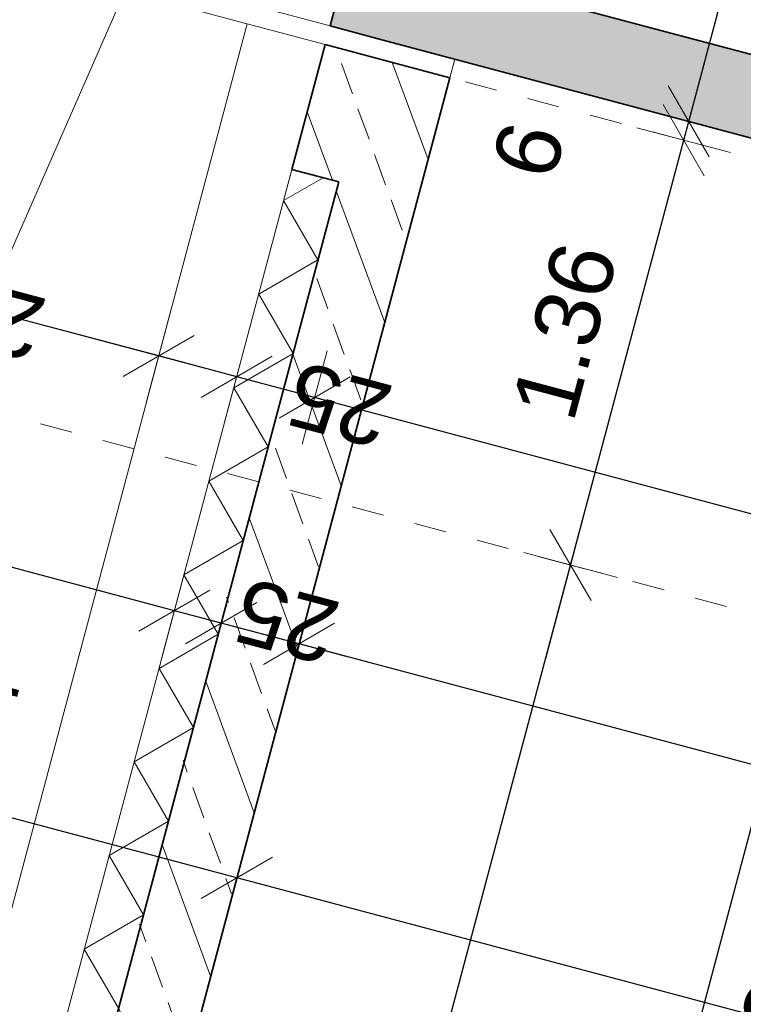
# Model space of a CAD drawing. Header units: metres. Extents: x 4462557 to 4462755, y 5328146 to 5328388.
# Tile 64 of 149: x 4462630.16 to 4462632.41, y 5328238.46 to 5328241.51. Entities that reach past the tile are written whole.
import ezdxf

# ---------------------------------------------------------------- set-up
doc = ezdxf.new("R2010")
doc.units = ezdxf.units.M
doc.header["$PDMODE"] = 65
doc.linetypes.add('AUSGEZOGEN', pattern=[0])
doc.linetypes.add('VERDECKT2_S2', pattern=[0.15000000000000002, 0.1, -0.05])
for name, color, linetype, lineweight in [('Maßlinie_Allgemein', 7, 'AUSGEZOGEN', 13), ('Schraffur', 7, 'AUSGEZOGEN', 158), ('Standard', 7, 'AUSGEZOGEN', 13)]:
    doc.layers.add(name, color=color, linetype=linetype, lineweight=lineweight)
doc.styles.add('ARIAL', font='ARIAL.TTF')
doc.dimstyles.new('_DIMSTYLE_10', dxfattribs={"dimtxt": 0.2, "dimasz": 0.3, "dimexe": 0, "dimexo": 1e-06, "dimgap": 0.1, "dimtad": 2, "dimdec": 3, "dimrnd": 0.005, "dimzin": 4, "dimdsep": 46, "dimtxsty": 'ARIAL', "dimblk1": 'ALL_ML_STRICH', "dimblk2": 'ALL_ML_STRICH', "dimsah": 1, "dimcen": 0, "dimse1": 1, "dimse2": 1, "dimclrd": 7, "dimclre": 7, "dimclrt": 7, "dimadec": 0, "dimazin": 0, "dimtfac": 1, "dimtdec": 0, "dimtix": 1, "dimtmove": 2, "dimatfit": 3, "dimfxl": 0, "dimtzin": 0, "dimlwd": 0, "dimlwe": 13, "dimarcsym": 0})
doc.dimstyles.new('_DIMSTYLE_11', dxfattribs={"dimtxt": 0.2, "dimasz": 0.3, "dimexe": 0, "dimexo": 1e-06, "dimgap": 0.1, "dimtad": 2, "dimdec": 1, "dimlfac": 100, "dimrnd": 0.5, "dimzin": 4, "dimdsep": 46, "dimtxsty": 'ARIAL', "dimblk1": 'ALL_ML_STRICH', "dimblk2": 'ALL_ML_STRICH', "dimsah": 1, "dimcen": 0, "dimse1": 1, "dimse2": 1, "dimclrd": 7, "dimclre": 7, "dimclrt": 7, "dimadec": 0, "dimazin": 0, "dimtfac": 1, "dimtdec": 0, "dimtix": 1, "dimtmove": 2, "dimatfit": 3, "dimfxl": 0, "dimtvp": 1.2, "dimtzin": 0, "dimlwd": 0, "dimlwe": 13, "dimarcsym": 0})
doc.dimstyles.new('_DIMSTYLE_13', dxfattribs={"dimtxt": 0.2, "dimasz": 0.3, "dimexe": 0, "dimexo": 0, "dimgap": 0.1, "dimtad": 2, "dimdec": 1, "dimlfac": 100, "dimrnd": 0.5, "dimzin": 4, "dimdsep": 46, "dimtxsty": 'ARIAL', "dimblk1": 'ALL_ML_STRICH', "dimblk2": 'ALL_ML_STRICH', "dimsah": 1, "dimcen": 0, "dimclrd": 7, "dimclre": 7, "dimclrt": 7, "dimadec": 0, "dimazin": 0, "dimtfac": 1, "dimtdec": 0, "dimtix": 1, "dimtmove": 2, "dimatfit": 3, "dimfxl": 0, "dimtvp": 1.2, "dimtzin": 0, "dimlwd": 0, "dimlwe": 13, "dimarcsym": 0})
doc.dimstyles.new('_DIMSTYLE_18', dxfattribs={"dimtxt": 0.2, "dimasz": 0.3, "dimexe": 0, "dimexo": 0, "dimgap": 0.1, "dimtad": 2, "dimrnd": 0.01, "dimzin": 4, "dimdsep": 46, "dimtxsty": 'ARIAL', "dimblk1": 'ALL_ML_STRICH', "dimblk2": 'ALL_ML_STRICH', "dimsah": 1, "dimcen": 0, "dimclrd": 7, "dimclre": 7, "dimclrt": 7, "dimadec": 0, "dimazin": 0, "dimtfac": 1, "dimtdec": 0, "dimtix": 1, "dimtmove": 2, "dimatfit": 3, "dimfxl": 0, "dimtzin": 0, "dimlwd": 0, "dimlwe": 13, "dimarcsym": 0})
doc.dimstyles.new('_DIMSTYLE_19', dxfattribs={"dimtxt": 0.2, "dimasz": 0.3, "dimexe": 0, "dimexo": 0, "dimgap": 0.1, "dimtad": 2, "dimdec": 1, "dimlfac": 100, "dimrnd": 1, "dimzin": 4, "dimdsep": 46, "dimtxsty": 'ARIAL', "dimblk1": 'ALL_ML_STRICH', "dimblk2": 'ALL_ML_STRICH', "dimsah": 1, "dimcen": 0, "dimclrd": 7, "dimclre": 7, "dimclrt": 7, "dimadec": 0, "dimazin": 0, "dimtfac": 1, "dimtdec": 0, "dimtix": 1, "dimtmove": 2, "dimatfit": 3, "dimfxl": 0, "dimtvp": 1.2, "dimtzin": 0, "dimlwd": 0, "dimlwe": 13, "dimarcsym": 0})
doc.dimstyles.new('_DIMSTYLE_3', dxfattribs={"dimtxt": 0.2, "dimasz": 0.3, "dimexe": 0, "dimexo": 0, "dimgap": 0.1, "dimtad": 2, "dimrnd": 0.005, "dimzin": 4, "dimdsep": 46, "dimtxsty": 'ARIAL', "dimblk1": 'ALL_ML_STRICH', "dimblk2": 'ALL_ML_STRICH', "dimsah": 1, "dimcen": 0, "dimclrd": 7, "dimclre": 7, "dimclrt": 7, "dimadec": 0, "dimazin": 0, "dimtfac": 1, "dimtdec": 0, "dimtix": 1, "dimtmove": 2, "dimatfit": 3, "dimfxl": 0, "dimtzin": 0, "dimlwd": 0, "dimlwe": 13, "dimarcsym": 0})
pattern_1 = [(110, (0, 0), (-0.2819077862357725, -0.1026060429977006), []), (110, (-0.1409538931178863, -0.05130302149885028), (-0.2819077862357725, -0.1026060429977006), [0.1, -0.05])]

# ---------------------------------------------------------------- blocks, each defined once
blk = doc.blocks.new('ALL_ML_STRICH')
at = {"color": 0, "linetype": 'ByBlock', "lineweight": -2}
for p, q in [((0, -0.5), (0, 0.5)), ((-0.3, -0.3), (0.3, 0.3)), ((-1, 0), (0.5, 0))]:
    blk.add_line(p, q, dxfattribs=at)
blk = doc.blocks.new('*D162')
at = {"layer": 'DEFPOINTS', "color": 7, "linetype": 'AUSGEZOGEN', "lineweight": 13}
for p in [(4462636.20013262, 5328240.138009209), (4462627.545974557, 5328226.489596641), (4462634.406804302, 5328224.66229951)]:
    blk.add_point(p, dxfattribs=at)
at = {"layer": 'Maßlinie_Allgemein', "color": 7, "linetype": 'AUSGEZOGEN', "lineweight": -2}
blk.add_line((4462634.406804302, 5328224.66229951), (4462638.374339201, 5328239.558936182), dxfattribs=at)
at = {"layer": 'Maßlinie_Allgemein', "color": 7, "linetype": 'AUSGEZOGEN', "lineweight": 13, "yscale": 0.3, "zscale": 0.3}
for p, xscale, rotation in [((4462638.374339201, 5328239.558936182), 0.3, 75.08618508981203), ((4462634.406804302, 5328224.66229951), 0.2999999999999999, 255.0861850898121)]:
    blk.add_blockref('ALL_ML_STRICH', p, dxfattribs=dict(at, xscale=xscale, rotation=rotation))
at = {"layer": 'Maßlinie_Allgemein', "color": 7, "linetype": 'AUSGEZOGEN', "lineweight": 13, "insert": (4462636.201000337, 5328232.189202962), "char_height": 0.2, "width": 1.2, "attachment_point": 5, "rotation": 75.08618508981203, "style": 'ARIAL'}
blk.add_mtext('\\A1;{\\A1;{15.41\\H0.132000;\\S5^ ;}}', dxfattribs=at)
blk = doc.blocks.new('*D165')
at = {"layer": 'DEFPOINTS', "color": 7, "linetype": 'AUSGEZOGEN', "lineweight": 13}
for p in [(4462658.011883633, 5328322.033125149), (4462627.545974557, 5328226.489596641), (4462635.131539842, 5328224.469275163)]:
    blk.add_point(p, dxfattribs=at)
at = {"layer": 'Maßlinie_Allgemein', "color": 7, "linetype": 'AUSGEZOGEN', "lineweight": -2}
blk.add_line((4462635.131539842, 5328224.469275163), (4462660.910825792, 5328321.261027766), dxfattribs=at)
at = {"layer": 'Maßlinie_Allgemein', "color": 7, "linetype": 'AUSGEZOGEN', "lineweight": 13, "yscale": 0.3, "zscale": 0.3}
for p, xscale, rotation in [((4462660.910825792, 5328321.261027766), 0.3, 75.08618508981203), ((4462635.131539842, 5328224.469275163), 0.2999999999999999, 255.0861850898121)]:
    blk.add_blockref('ALL_ML_STRICH', p, dxfattribs=dict(at, xscale=xscale, rotation=rotation))
at = {"layer": 'Maßlinie_Allgemein', "color": 7, "linetype": 'AUSGEZOGEN', "lineweight": 13, "insert": (4462647.829631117, 5328272.936301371), "char_height": 0.2, "width": 1.4, "attachment_point": 5, "rotation": 75.08618508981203, "style": 'ARIAL'}
blk.add_mtext('\\A1;{\\A1;{100.16\\H0.132000;\\S5^ ;}}', dxfattribs=at)
blk = doc.blocks.new('*D166')
at = {"layer": 'DEFPOINTS', "color": 7, "linetype": 'AUSGEZOGEN', "lineweight": 13}
for p in [(4462658.011883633, 5328322.033125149), (4462626.645194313, 5328223.107497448), (4462634.955495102, 5328220.894151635)]:
    blk.add_point(p, dxfattribs=at)
at = {"layer": 'Maßlinie_Allgemein', "color": 7, "linetype": 'AUSGEZOGEN', "lineweight": -2}
blk.add_line((4462634.955495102, 5328220.894151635), (4462661.635561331, 5328321.068003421), dxfattribs=at)
at = {"layer": 'Maßlinie_Allgemein', "color": 7, "linetype": 'AUSGEZOGEN', "lineweight": 13, "xscale": 0.3, "yscale": 0.3, "zscale": 0.3}
for p, rotation in [((4462661.635561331, 5328321.068003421), 75.08618508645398), ((4462634.955495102, 5328220.894151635), 255.086185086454)]:
    blk.add_blockref('ALL_ML_STRICH', p, dxfattribs=dict(at, rotation=rotation))
at = {"layer": 'Maßlinie_Allgemein', "color": 7, "linetype": 'AUSGEZOGEN', "lineweight": 13, "insert": (4462648.103844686, 5328271.052262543), "char_height": 0.2, "width": 1.4, "attachment_point": 5, "rotation": 75.08618508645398, "style": 'ARIAL'}
blk.add_mtext('\\A1;{\\A1;{103.66\\H0.132000;\\S5^ ;}}', dxfattribs=at)
blk = doc.blocks.new('*D189')
at = {"layer": 'DEFPOINTS', "color": 7, "linetype": 'AUSGEZOGEN', "lineweight": 13}
for p in [(4462631.498067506, 5328241.32825447), (4462627.545974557, 5328226.489596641), (4462632.957333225, 5328225.048348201)]:
    blk.add_point(p, dxfattribs=at)
at = {"layer": 'Maßlinie_Allgemein', "color": 7, "linetype": 'AUSGEZOGEN', "lineweight": -2}
blk.add_line((4462632.957333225, 5328225.048348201), (4462636.909426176, 5328239.887006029), dxfattribs=at)
at = {"layer": 'Maßlinie_Allgemein', "color": 7, "linetype": 'AUSGEZOGEN', "lineweight": 13, "xscale": 0.3, "yscale": 0.3, "zscale": 0.3}
for p, rotation in [((4462636.909426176, 5328239.887006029), 75.08618509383), ((4462632.957333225, 5328225.048348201), 255.08618509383)]:
    blk.add_blockref('ALL_ML_STRICH', p, dxfattribs=dict(at, rotation=rotation))
at = {"layer": 'Maßlinie_Allgemein', "color": 7, "linetype": 'AUSGEZOGEN', "lineweight": 13, "insert": (4462634.743676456, 5328232.546297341), "char_height": 0.2, "width": 1.2, "attachment_point": 5, "rotation": 75.08618509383, "style": 'ARIAL'}
blk.add_mtext('\\A1;{\\A1;{15.35\\H0.132000;\\S5^ ;}}', dxfattribs=at)
blk = doc.blocks.new('*D190')
at = {"layer": 'DEFPOINTS', "color": 7, "linetype": 'AUSGEZOGEN', "lineweight": 13}
for p in [(4462631.498067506, 5328241.32825447), (4462636.20013262, 5328240.138009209), (4462636.909426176, 5328239.887006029)]:
    blk.add_point(p, dxfattribs=at)
at = {"layer": 'Maßlinie_Allgemein', "color": 7, "linetype": 'AUSGEZOGEN', "lineweight": -2}
blk.add_line((4462636.909426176, 5328239.887006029), (4462636.924868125, 5328239.944984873), dxfattribs=at)
at = {"layer": 'Maßlinie_Allgemein', "color": 7, "linetype": 'AUSGEZOGEN', "lineweight": 13, "xscale": 0.3, "yscale": 0.3, "zscale": 0.3}
for p, rotation in [((4462636.909426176, 5328239.887006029), 255.08618509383), ((4462636.924868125, 5328239.944984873), 75.08618509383)]:
    blk.add_blockref('ALL_ML_STRICH', p, dxfattribs=dict(at, rotation=rotation))
at = {"layer": 'Maßlinie_Allgemein', "color": 7, "linetype": 'AUSGEZOGEN', "lineweight": 13, "insert": (4462636.575311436, 5328240.005712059), "char_height": 0.2, "width": 0.6, "attachment_point": 5, "rotation": 75.08618509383, "style": 'ARIAL'}
blk.add_mtext('\\A1;{\\A1;{6\\H0.132000;\\S^ ;}}', dxfattribs=at)
blk = doc.blocks.new('*D220')
at = {"layer": 'DEFPOINTS', "color": 7, "linetype": 'AUSGEZOGEN', "lineweight": 13}
for p in [(4462631.498067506, 5328241.32825447), (4462627.545974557, 5328226.489596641), (4462633.682068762, 5328224.855323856)]:
    blk.add_point(p, dxfattribs=at)
at = {"layer": 'Maßlinie_Allgemein', "color": 7, "linetype": 'AUSGEZOGEN', "lineweight": -2}
blk.add_line((4462633.682068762, 5328224.855323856), (4462637.634161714, 5328239.693981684), dxfattribs=at)
at = {"layer": 'Maßlinie_Allgemein', "color": 7, "linetype": 'AUSGEZOGEN', "lineweight": 13, "yscale": 0.3, "zscale": 0.3}
for p, xscale, rotation in [((4462637.634161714, 5328239.693981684), 0.3, 75.08618508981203), ((4462633.682068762, 5328224.855323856), 0.2999999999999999, 255.0861850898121)]:
    blk.add_blockref('ALL_ML_STRICH', p, dxfattribs=dict(at, xscale=xscale, rotation=rotation))
at = {"layer": 'Maßlinie_Allgemein', "color": 7, "linetype": 'AUSGEZOGEN', "lineweight": 13, "insert": (4462635.468411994, 5328232.353272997), "char_height": 0.2, "width": 1.2, "attachment_point": 5, "rotation": 75.08618508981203, "style": 'ARIAL'}
blk.add_mtext('\\A1;{\\A1;{15.35\\H0.132000;\\S5^ ;}}', dxfattribs=at)
blk = doc.blocks.new('*D221')
at = {"layer": 'DEFPOINTS', "color": 7, "linetype": 'AUSGEZOGEN', "lineweight": 13}
for p in [(4462631.498067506, 5328241.32825447), (4462636.20013262, 5328240.138009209), (4462637.634161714, 5328239.693981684)]:
    blk.add_point(p, dxfattribs=at)
at = {"layer": 'Maßlinie_Allgemein', "color": 7, "linetype": 'AUSGEZOGEN', "lineweight": -2}
blk.add_line((4462637.634161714, 5328239.693981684), (4462637.649603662, 5328239.751960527), dxfattribs=at)
at = {"layer": 'Maßlinie_Allgemein', "color": 7, "linetype": 'AUSGEZOGEN', "lineweight": 13, "yscale": 0.3, "zscale": 0.3}
for p, xscale, rotation in [((4462637.634161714, 5328239.693981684), 0.2999999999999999, 255.0861850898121), ((4462637.649603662, 5328239.751960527), 0.3, 75.08618508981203)]:
    blk.add_blockref('ALL_ML_STRICH', p, dxfattribs=dict(at, xscale=xscale, rotation=rotation))
at = {"layer": 'Maßlinie_Allgemein', "color": 7, "linetype": 'AUSGEZOGEN', "lineweight": 13, "insert": (4462637.300046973, 5328239.812687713), "char_height": 0.2, "width": 0.6, "attachment_point": 5, "rotation": 75.08618508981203, "style": 'ARIAL'}
blk.add_mtext('\\A1;{\\A1;{6\\H0.132000;\\S^ ;}}', dxfattribs=at)
blk = doc.blocks.new('*D300')
at = {"layer": 'DEFPOINTS', "color": 7, "linetype": 'AUSGEZOGEN', "lineweight": 13}
for p in [(4462630.51934794, 5328240.179110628), (4462627.290629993, 5328228.056459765), (4462629.368205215, 5328227.503123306)]:
    blk.add_point(p, dxfattribs=at)
at = {"layer": 'Maßlinie_Allgemein', "color": 7, "linetype": 'AUSGEZOGEN', "lineweight": -2}
for p, q in [((4462629.368205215, 5328227.503123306), (4462632.5969233, 5328239.625774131)), ((4462632.5969233, 5328239.625774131), (4462632.5969233, 5328239.625774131)), ((4462629.368205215, 5328227.503123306), (4462629.368205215, 5328227.503123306))]:
    blk.add_line(p, q, dxfattribs=at)
at = {"layer": 'Maßlinie_Allgemein', "color": 7, "linetype": 'AUSGEZOGEN', "lineweight": 13, "yscale": 0.3, "zscale": 0.3}
for p, xscale, rotation in [((4462632.5969233, 5328239.625774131), 0.2999999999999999, 75.08618509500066), ((4462629.368205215, 5328227.503123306), 0.3, 255.0861850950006)]:
    blk.add_blockref('ALL_ML_STRICH', p, dxfattribs=dict(at, xscale=xscale, rotation=rotation))
at = {"layer": 'Maßlinie_Allgemein', "color": 7, "linetype": 'AUSGEZOGEN', "lineweight": 13, "insert": (4462630.787550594, 5328233.62260018), "char_height": 0.2, "width": 1, "attachment_point": 5, "rotation": 75.08618509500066, "style": 'ARIAL'}
blk.add_mtext('\\A1;{\\A1;{12.55\\H0.132000;\\S^ ;}}', dxfattribs=at)
at = {"layer": 'Maßlinie_Allgemein', "color": 7, "linetype": 'AUSGEZOGEN', "lineweight": 13, "insert": (4462630.834539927, 5328232.163186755), "char_height": 0.2, "width": 0.01, "attachment_point": 1, "rotation": 75.08618509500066, "line_spacing_factor": 0.6024096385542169, "style": 'ARIAL'}
blk.add_mtext('Ausrundungen Rampe', dxfattribs=at)
blk = doc.blocks.new('*D301')
at = {"layer": 'DEFPOINTS', "color": 7, "linetype": 'AUSGEZOGEN', "lineweight": 13}
for p in [(4462631.024189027, 5328242.074603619), (4462630.51934794, 5328240.179110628), (4462632.5969233, 5328239.625774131)]:
    blk.add_point(p, dxfattribs=at)
at = {"layer": 'Maßlinie_Allgemein', "color": 7, "linetype": 'AUSGEZOGEN', "lineweight": -2}
for p, q in [((4462632.5969233, 5328239.625774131), (4462633.101764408, 5328241.521267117)), ((4462633.101764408, 5328241.521267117), (4462633.101764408, 5328241.521267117)), ((4462632.5969233, 5328239.625774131), (4462632.5969233, 5328239.625774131))]:
    blk.add_line(p, q, dxfattribs=at)
at = {"layer": 'Maßlinie_Allgemein', "color": 7, "linetype": 'AUSGEZOGEN', "lineweight": 13, "yscale": 0.3, "zscale": 0.3}
for p, xscale, rotation in [((4462633.101764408, 5328241.521267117), 0.2999999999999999, 75.08618509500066), ((4462632.5969233, 5328239.625774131), 0.3, 255.0861850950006)]:
    blk.add_blockref('ALL_ML_STRICH', p, dxfattribs=dict(at, xscale=xscale, rotation=rotation))
at = {"layer": 'Maßlinie_Allgemein', "color": 7, "linetype": 'AUSGEZOGEN', "lineweight": 13, "insert": (4462632.656521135, 5328240.639898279), "char_height": 0.2, "width": 0.8, "attachment_point": 5, "rotation": 75.08618509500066, "style": 'ARIAL'}
blk.add_mtext('\\A1;{\\A1;{1.96\\H0.132000;\\S^ ;}}', dxfattribs=at)
blk = doc.blocks.new('*D302')
at = {"layer": 'DEFPOINTS', "color": 7, "linetype": 'AUSGEZOGEN', "lineweight": 13}
for p in [(4462631.770398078, 5328243.90496473), (4462631.024189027, 5328242.074603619), (4462633.101764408, 5328241.521267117)]:
    blk.add_point(p, dxfattribs=at)
at = {"layer": 'Maßlinie_Allgemein', "color": 7, "linetype": 'AUSGEZOGEN', "lineweight": -2}
for p, q in [((4462632.881659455, 5328243.608994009), (4462633.606394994, 5328243.415969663)), ((4462633.101764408, 5328241.521267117), (4462633.606394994, 5328243.415969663)), ((4462633.101764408, 5328241.521267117), (4462633.101764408, 5328241.521267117))]:
    blk.add_line(p, q, dxfattribs=at)
at = {"layer": 'Maßlinie_Allgemein', "color": 7, "linetype": 'AUSGEZOGEN', "lineweight": 13, "yscale": 0.3, "zscale": 0.3}
for p, xscale, rotation in [((4462633.606394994, 5328243.415969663), 0.2999999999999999, 75.08618509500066), ((4462633.101764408, 5328241.521267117), 0.3, 255.0861850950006)]:
    blk.add_blockref('ALL_ML_STRICH', p, dxfattribs=dict(at, xscale=xscale, rotation=rotation))
at = {"layer": 'Maßlinie_Allgemein', "color": 7, "linetype": 'AUSGEZOGEN', "lineweight": 13, "insert": (4462633.161256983, 5328242.534996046), "char_height": 0.2, "width": 0.8, "attachment_point": 5, "rotation": 75.08618509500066, "style": 'ARIAL'}
blk.add_mtext('\\A1;{\\A1;{1.96\\H0.132000;\\S^ ;}}', dxfattribs=at)
blk = doc.blocks.new('*D306')
at = {"layer": 'DEFPOINTS', "color": 7, "linetype": 'AUSGEZOGEN', "lineweight": 13}
for p in [(4462630.51934794, 5328240.179110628), (4462627.290629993, 5328228.056459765), (4462628.643469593, 5328227.696147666)]:
    blk.add_point(p, dxfattribs=at)
at = {"layer": 'Maßlinie_Allgemein', "color": 7, "linetype": 'AUSGEZOGEN', "lineweight": -2}
for p, q in [((4462628.643469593, 5328227.696147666), (4462631.872187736, 5328239.818798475)), ((4462631.872187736, 5328239.818798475), (4462631.872187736, 5328239.818798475)), ((4462628.643469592, 5328227.696147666), (4462628.643469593, 5328227.696147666))]:
    blk.add_line(p, q, dxfattribs=at)
at = {"layer": 'Maßlinie_Allgemein', "color": 7, "linetype": 'AUSGEZOGEN', "lineweight": 13, "yscale": 0.3, "zscale": 0.3}
for p, xscale, rotation in [((4462631.872187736, 5328239.818798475), 0.3000000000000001, 75.08618481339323), ((4462628.643469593, 5328227.696147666), 0.3, 255.0861848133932)]:
    blk.add_blockref('ALL_ML_STRICH', p, dxfattribs=dict(at, xscale=xscale, rotation=rotation))
at = {"layer": 'Maßlinie_Allgemein', "color": 7, "linetype": 'AUSGEZOGEN', "lineweight": 13, "insert": (4462630.062814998, 5328233.815624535), "char_height": 0.2, "width": 1, "attachment_point": 5, "rotation": 75.08618481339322, "style": 'ARIAL'}
blk.add_mtext('\\A1;{\\A1;{12.55\\H0.132000;\\S^ ;}}', dxfattribs=at)
blk = doc.blocks.new('*D307')
at = {"layer": 'DEFPOINTS', "color": 7, "linetype": 'AUSGEZOGEN', "lineweight": 13}
for p in [(4462630.869963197, 5328241.495542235), (4462630.51934794, 5328240.179110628), (4462631.872187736, 5328239.818798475)]:
    blk.add_point(p, dxfattribs=at)
at = {"layer": 'Maßlinie_Allgemein', "color": 7, "linetype": 'AUSGEZOGEN', "lineweight": -2}
for p, q in [((4462631.872187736, 5328239.818798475), (4462632.222803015, 5328241.135230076)), ((4462632.222803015, 5328241.135230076), (4462632.222803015, 5328241.135230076)), ((4462631.872187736, 5328239.818798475), (4462631.872187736, 5328239.818798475))]:
    blk.add_line(p, q, dxfattribs=at)
at = {"layer": 'Maßlinie_Allgemein', "color": 7, "linetype": 'AUSGEZOGEN', "lineweight": 13, "yscale": 0.3, "zscale": 0.3}
for p, xscale, rotation in [((4462632.222803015, 5328241.135230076), 0.3000000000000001, 75.08618481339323), ((4462631.872187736, 5328239.818798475), 0.3, 255.0861848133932)]:
    blk.add_blockref('ALL_ML_STRICH', p, dxfattribs=dict(at, xscale=xscale, rotation=rotation))
at = {"layer": 'Maßlinie_Allgemein', "color": 7, "linetype": 'AUSGEZOGEN', "lineweight": 13, "insert": (4462631.854540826, 5328240.543427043), "char_height": 0.2, "width": 0.8, "attachment_point": 5, "rotation": 75.08618481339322, "style": 'ARIAL'}
blk.add_mtext('\\A1;{\\A1;{1.36\\H0.132000;\\S^ ;}}', dxfattribs=at)
blk = doc.blocks.new('*D308')
at = {"layer": 'DEFPOINTS', "color": 7, "linetype": 'AUSGEZOGEN', "lineweight": 13}
for p in [(4462630.885405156, 5328241.553521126), (4462630.869963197, 5328241.495542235), (4462632.222803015, 5328241.135230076)]:
    blk.add_point(p, dxfattribs=at)
at = {"layer": 'Maßlinie_Allgemein', "color": 7, "linetype": 'AUSGEZOGEN', "lineweight": -2}
for p, q in [((4462632.222803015, 5328241.135230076), (4462632.238244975, 5328241.193208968)), ((4462632.238244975, 5328241.193208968), (4462632.238244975, 5328241.193208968)), ((4462632.222803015, 5328241.135230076), (4462632.222803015, 5328241.135230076))]:
    blk.add_line(p, q, dxfattribs=at)
at = {"layer": 'Maßlinie_Allgemein', "color": 7, "linetype": 'AUSGEZOGEN', "lineweight": 13, "yscale": 0.3, "zscale": 0.3}
for p, xscale, rotation in [((4462632.222803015, 5328241.135230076), 0.3, 255.0861848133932), ((4462632.238244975, 5328241.193208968), 0.3000000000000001, 75.08618481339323)]:
    blk.add_blockref('ALL_ML_STRICH', p, dxfattribs=dict(at, xscale=xscale, rotation=rotation))
at = {"layer": 'Maßlinie_Allgemein', "color": 7, "linetype": 'AUSGEZOGEN', "lineweight": 13, "insert": (4462631.742494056, 5328241.104535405), "char_height": 0.2, "width": 0.6, "attachment_point": 5, "rotation": 75.08618481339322, "style": 'ARIAL'}
blk.add_mtext('\\A1;{\\A1;{6\\H0.132000;\\S^ ;}}', dxfattribs=at)
blk = doc.blocks.new('*D309')
at = {"layer": 'DEFPOINTS', "color": 7, "linetype": 'AUSGEZOGEN', "lineweight": 13}
for p in [(4462631.024189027, 5328242.074603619), (4462630.885405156, 5328241.553521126), (4462632.238244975, 5328241.193208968)]:
    blk.add_point(p, dxfattribs=at)
at = {"layer": 'Maßlinie_Allgemein', "color": 7, "linetype": 'AUSGEZOGEN', "lineweight": -2}
for p, q in [((4462632.238244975, 5328241.193208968), (4462632.377028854, 5328241.714291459)), ((4462632.377028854, 5328241.714291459), (4462632.377028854, 5328241.714291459)), ((4462632.238244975, 5328241.193208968), (4462632.238244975, 5328241.193208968))]:
    blk.add_line(p, q, dxfattribs=at)
at = {"layer": 'Maßlinie_Allgemein', "color": 7, "linetype": 'AUSGEZOGEN', "lineweight": 13, "yscale": 0.3, "zscale": 0.3}
for p, xscale, rotation in [((4462632.377028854, 5328241.714291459), 0.3000000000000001, 75.08618481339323), ((4462632.238244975, 5328241.193208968), 0.3, 255.0861848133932)]:
    blk.add_blockref('ALL_ML_STRICH', p, dxfattribs=dict(at, xscale=xscale, rotation=rotation))
at = {"layer": 'Maßlinie_Allgemein', "color": 7, "linetype": 'AUSGEZOGEN', "lineweight": 13, "insert": (4462631.979820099, 5328242.034710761), "char_height": 0.2, "width": 0.8, "attachment_point": 5, "rotation": 75.08618481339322, "style": 'ARIAL'}
blk.add_mtext('\\A1;{\\A1;{54\\H0.132000;\\S^ ;}}', dxfattribs=at)
blk = doc.blocks.new('*D318')
at = {"layer": 'DEFPOINTS', "color": 7, "linetype": 'AUSGEZOGEN', "lineweight": 13}
for p in [(4462631.432903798, 5328241.666416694), (4462636.022895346, 5328240.443929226), (4462635.669017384, 5328239.115247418)]:
    blk.add_point(p, dxfattribs=at)
at = {"layer": 'Maßlinie_Allgemein', "color": 7, "linetype": 'AUSGEZOGEN', "lineweight": -2}
for p, q in [((4462631.079025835, 5328240.337734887), (4462631.079025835, 5328240.337734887)), ((4462635.669017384, 5328239.115247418), (4462631.079025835, 5328240.337734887)), ((4462635.669017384, 5328239.115247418), (4462635.669017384, 5328239.115247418))]:
    blk.add_line(p, q, dxfattribs=at)
at = {"layer": 'Maßlinie_Allgemein', "color": 7, "linetype": 'AUSGEZOGEN', "lineweight": 13, "yscale": 0.3, "zscale": 0.3}
for p, xscale, rotation in [((4462631.079025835, 5328240.337734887), 0.3, 165.0861851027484), ((4462635.669017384, 5328239.115247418), 0.3000000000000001, 345.0861851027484)]:
    blk.add_blockref('ALL_ML_STRICH', p, dxfattribs=dict(at, xscale=xscale, rotation=rotation))
at = {"layer": 'Maßlinie_Allgemein', "color": 7, "linetype": 'AUSGEZOGEN', "lineweight": 13, "insert": (4462632.846999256, 5328239.870386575), "char_height": 0.2, "width": 0.8, "attachment_point": 5, "rotation": 165.0861851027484, "style": 'ARIAL'}
blk.add_mtext('\\A1;{\\A1;{4.75\\H0.132000;\\S^ ;}}', dxfattribs=at)
blk = doc.blocks.new('*D319')
at = {"layer": 'DEFPOINTS', "color": 7, "linetype": 'AUSGEZOGEN', "lineweight": 13}
for p in [(4462631.432903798, 5328241.666416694), (4462631.126983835, 5328241.489179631), (4462631.079025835, 5328240.337734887)]:
    blk.add_point(p, dxfattribs=at)
at = {"layer": 'Maßlinie_Allgemein', "color": 7, "linetype": 'AUSGEZOGEN', "lineweight": -2}
for p, q in [((4462630.837447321, 5328240.402076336), (4462630.837447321, 5328240.402076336)), ((4462631.079025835, 5328240.337734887), (4462630.837447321, 5328240.402076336)), ((4462631.079025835, 5328240.337734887), (4462631.079025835, 5328240.337734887))]:
    blk.add_line(p, q, dxfattribs=at)
at = {"layer": 'Maßlinie_Allgemein', "color": 7, "linetype": 'AUSGEZOGEN', "lineweight": 13, "yscale": 0.3, "zscale": 0.3}
for p, xscale, rotation in [((4462630.837447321, 5328240.402076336), 0.3, 165.0861851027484), ((4462631.079025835, 5328240.337734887), 0.3000000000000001, 345.0861851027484)]:
    blk.add_blockref('ALL_ML_STRICH', p, dxfattribs=dict(at, xscale=xscale, rotation=rotation))
at = {"layer": 'Maßlinie_Allgemein', "color": 7, "linetype": 'AUSGEZOGEN', "lineweight": 13, "insert": (4462630.081815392, 5328240.585060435), "char_height": 0.2, "width": 0.8, "attachment_point": 5, "rotation": 165.0861851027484, "style": 'ARIAL'}
blk.add_mtext('\\A1;{\\A1;{25\\H0.132000;\\S^ ;}}', dxfattribs=at)
blk = doc.blocks.new('*D320')
at = {"layer": 'DEFPOINTS', "color": 7, "linetype": 'AUSGEZOGEN', "lineweight": 13}
for p in [(4462631.477346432, 5328243.776043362), (4462631.126983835, 5328241.489179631), (4462630.837447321, 5328240.402076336)]:
    blk.add_point(p, dxfattribs=at)
at = {"layer": 'Maßlinie_Allgemein', "color": 7, "linetype": 'AUSGEZOGEN', "lineweight": -2}
for p, q in [((4462630.595868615, 5328240.466417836), (4462630.595868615, 5328240.466417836)), ((4462630.837447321, 5328240.402076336), (4462630.595868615, 5328240.466417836)), ((4462630.837447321, 5328240.402076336), (4462630.837447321, 5328240.402076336))]:
    blk.add_line(p, q, dxfattribs=at)
at = {"layer": 'Maßlinie_Allgemein', "color": 7, "linetype": 'AUSGEZOGEN', "lineweight": 13, "yscale": 0.3, "zscale": 0.3}
for p, xscale, rotation in [((4462630.595868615, 5328240.466417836), 0.3, 165.0861851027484), ((4462630.837447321, 5328240.402076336), 0.3000000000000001, 345.0861851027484)]:
    blk.add_blockref('ALL_ML_STRICH', p, dxfattribs=dict(at, xscale=xscale, rotation=rotation))
at = {"layer": 'Maßlinie_Allgemein', "color": 7, "linetype": 'AUSGEZOGEN', "lineweight": 13, "insert": (4462631.155956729, 5328240.315904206), "char_height": 0.2, "width": 0.8, "attachment_point": 5, "rotation": 165.0861851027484, "style": 'ARIAL'}
blk.add_mtext('\\A1;{\\A1;{25\\H0.132000;\\S^ ;}}', dxfattribs=at)
blk = doc.blocks.new('*D321')
at = {"layer": 'DEFPOINTS', "color": 7, "linetype": 'AUSGEZOGEN', "lineweight": 13}
for p in [(4462631.477346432, 5328243.776043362), (4462627.912897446, 5328241.078026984), (4462630.595868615, 5328240.466417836)]:
    blk.add_point(p, dxfattribs=at)
at = {"layer": 'Maßlinie_Allgemein', "color": 7, "linetype": 'AUSGEZOGEN', "lineweight": -2}
for p, q in [((4462627.938504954, 5328241.174173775), (4462627.938504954, 5328241.174173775)), ((4462630.595868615, 5328240.466417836), (4462627.938504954, 5328241.174173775)), ((4462630.595868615, 5328240.466417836), (4462630.595868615, 5328240.466417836))]:
    blk.add_line(p, q, dxfattribs=at)
at = {"layer": 'Maßlinie_Allgemein', "color": 7, "linetype": 'AUSGEZOGEN', "lineweight": 13, "yscale": 0.3, "zscale": 0.3}
for p, xscale, rotation in [((4462627.938504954, 5328241.174173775), 0.3, 165.0861851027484), ((4462630.595868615, 5328240.466417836), 0.3000000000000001, 345.0861851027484)]:
    blk.add_blockref('ALL_ML_STRICH', p, dxfattribs=dict(at, xscale=xscale, rotation=rotation))
at = {"layer": 'Maßlinie_Allgemein', "color": 7, "linetype": 'AUSGEZOGEN', "lineweight": 13, "insert": (4462628.740164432, 5328240.964191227), "char_height": 0.2, "width": 0.8, "attachment_point": 5, "rotation": 165.0861851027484, "style": 'ARIAL'}
blk.add_mtext('\\A1;{\\A1;{2.75\\H0.132000;\\S^ ;}}', dxfattribs=at)
blk = doc.blocks.new('*D327')
at = {"layer": 'DEFPOINTS', "color": 7, "linetype": 'AUSGEZOGEN', "lineweight": 13}
for p in [(4462631.513509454, 5328241.386233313), (4462636.20013262, 5328240.138009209), (4462635.71757176, 5328238.326170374)]:
    blk.add_point(p, dxfattribs=at)
at = {"layer": 'Maßlinie_Allgemein', "color": 7, "linetype": 'AUSGEZOGEN', "lineweight": -2}
for p, q in [((4462631.030948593, 5328239.57439448), (4462631.030948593, 5328239.574394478)), ((4462635.71757176, 5328238.326170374), (4462631.030948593, 5328239.574394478)), ((4462635.71757176, 5328238.326170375), (4462635.71757176, 5328238.326170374))]:
    blk.add_line(p, q, dxfattribs=at)
at = {"layer": 'Maßlinie_Allgemein', "color": 7, "linetype": 'AUSGEZOGEN', "lineweight": 13, "xscale": 0.3, "yscale": 0.3, "zscale": 0.3}
for p, rotation in [((4462631.030948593, 5328239.574394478), 165.0861850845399), ((4462635.71757176, 5328238.326170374), 345.0861850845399)]:
    blk.add_blockref('ALL_ML_STRICH', p, dxfattribs=dict(at, rotation=rotation))
at = {"layer": 'Maßlinie_Allgemein', "color": 7, "linetype": 'AUSGEZOGEN', "lineweight": 13, "insert": (4462632.847237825, 5328239.094177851), "char_height": 0.2, "width": 0.8, "attachment_point": 5, "rotation": 165.08618508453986, "style": 'ARIAL'}
blk.add_mtext('\\A1;{\\A1;{4.85\\H0.132000;\\S^ ;}}', dxfattribs=at)
blk = doc.blocks.new('*D328')
at = {"layer": 'DEFPOINTS', "color": 7, "linetype": 'AUSGEZOGEN', "lineweight": 13}
for p in [(4462631.271930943, 5328241.45057476), (4462631.513509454, 5328241.386233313), (4462631.030948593, 5328239.574394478)]:
    blk.add_point(p, dxfattribs=at)
at = {"layer": 'Maßlinie_Allgemein', "color": 7, "linetype": 'AUSGEZOGEN', "lineweight": -2}
for p, q in [((4462630.789370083, 5328239.638735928), (4462630.789370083, 5328239.638735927)), ((4462631.030948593, 5328239.574394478), (4462630.789370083, 5328239.638735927)), ((4462631.030948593, 5328239.57439448), (4462631.030948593, 5328239.574394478))]:
    blk.add_line(p, q, dxfattribs=at)
at = {"layer": 'Maßlinie_Allgemein', "color": 7, "linetype": 'AUSGEZOGEN', "lineweight": 13, "xscale": 0.3, "yscale": 0.3, "zscale": 0.3}
for p, rotation in [((4462630.789370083, 5328239.638735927), 165.0861850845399), ((4462631.030948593, 5328239.574394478), 345.0861850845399)]:
    blk.add_blockref('ALL_ML_STRICH', p, dxfattribs=dict(at, rotation=rotation))
at = {"layer": 'Maßlinie_Allgemein', "color": 7, "linetype": 'AUSGEZOGEN', "lineweight": 13, "insert": (4462630.992161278, 5328239.645318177), "char_height": 0.2, "width": 0.8, "attachment_point": 5, "rotation": 165.08618508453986, "style": 'ARIAL'}
blk.add_mtext('\\A1;{\\A1;{25\\H0.132000;\\S^ ;}}', dxfattribs=at)
blk = doc.blocks.new('*D329')
at = {"layer": 'DEFPOINTS', "color": 7, "linetype": 'AUSGEZOGEN', "lineweight": 13}
for p in [(4462631.126983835, 5328241.489179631), (4462631.271930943, 5328241.45057476), (4462630.789370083, 5328239.638735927)]:
    blk.add_point(p, dxfattribs=at)
at = {"layer": 'Maßlinie_Allgemein', "color": 7, "linetype": 'AUSGEZOGEN', "lineweight": -2}
for p, q in [((4462630.644422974, 5328239.677340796), (4462630.644422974, 5328239.677340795)), ((4462630.789370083, 5328239.638735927), (4462630.644422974, 5328239.677340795)), ((4462630.789370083, 5328239.638735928), (4462630.789370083, 5328239.638735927))]:
    blk.add_line(p, q, dxfattribs=at)
at = {"layer": 'Maßlinie_Allgemein', "color": 7, "linetype": 'AUSGEZOGEN', "lineweight": 13, "xscale": 0.3, "yscale": 0.3, "zscale": 0.3}
for p, rotation in [((4462630.789370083, 5328239.638735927), 345.0861850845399), ((4462630.644422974, 5328239.677340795), 165.0861850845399)]:
    blk.add_blockref('ALL_ML_STRICH', p, dxfattribs=dict(at, rotation=rotation))
at = {"layer": 'Maßlinie_Allgemein', "color": 7, "linetype": 'AUSGEZOGEN', "lineweight": 13, "insert": (4462630.00786718, 5328239.370543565), "char_height": 0.2, "width": 0.8, "attachment_point": 5, "rotation": 165.08618508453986, "style": 'ARIAL'}
blk.add_mtext('\\A1;{\\A1;{15\\H0.132000;\\S^ ;}}', dxfattribs=at)
blk = doc.blocks.new('*D330')
at = {"layer": 'DEFPOINTS', "color": 7, "linetype": 'AUSGEZOGEN', "lineweight": 13}
for p in [(4462625.329099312, 5328243.033374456), (4462631.126983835, 5328241.489179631), (4462630.644422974, 5328239.677340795)]:
    blk.add_point(p, dxfattribs=at)
at = {"layer": 'Maßlinie_Allgemein', "color": 7, "linetype": 'AUSGEZOGEN', "lineweight": -2}
for p, q in [((4462624.846538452, 5328241.221535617), (4462624.846538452, 5328241.221535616)), ((4462630.644422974, 5328239.677340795), (4462624.846538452, 5328241.221535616)), ((4462630.644422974, 5328239.677340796), (4462630.644422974, 5328239.677340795))]:
    blk.add_line(p, q, dxfattribs=at)
at = {"layer": 'Maßlinie_Allgemein', "color": 7, "linetype": 'AUSGEZOGEN', "lineweight": 13, "xscale": 0.3, "yscale": 0.3, "zscale": 0.3}
for p, rotation in [((4462624.846538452, 5328241.221535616), 165.0861850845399), ((4462630.644422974, 5328239.677340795), 345.0861850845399)]:
    blk.add_blockref('ALL_ML_STRICH', p, dxfattribs=dict(at, rotation=rotation))
at = {"layer": 'Maßlinie_Allgemein', "color": 7, "linetype": 'AUSGEZOGEN', "lineweight": 13, "insert": (4462627.219513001, 5328240.593052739), "char_height": 0.2, "width": 0.8, "attachment_point": 5, "rotation": 165.08618508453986, "style": 'ARIAL'}
blk.add_mtext('\\A1;{\\A1;{6.00\\H0.132000;\\S^ ;}}', dxfattribs=at)
blk = doc.blocks.new('*D334')
at = {"layer": 'DEFPOINTS', "color": 7, "linetype": 'AUSGEZOGEN', "lineweight": 13}
for p in [(4462631.513509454, 5328241.386233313), (4462636.20013262, 5328240.138009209), (4462635.524547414, 5328237.601434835)]:
    blk.add_point(p, dxfattribs=at)
at = {"layer": 'Maßlinie_Allgemein', "color": 7, "linetype": 'AUSGEZOGEN', "lineweight": -2}
for p, q in [((4462630.837924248, 5328238.84965894), (4462630.837924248, 5328238.84965894)), ((4462635.524547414, 5328237.601434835), (4462630.837924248, 5328238.84965894)), ((4462635.524547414, 5328237.601434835), (4462635.524547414, 5328237.601434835))]:
    blk.add_line(p, q, dxfattribs=at)
at = {"layer": 'Maßlinie_Allgemein', "color": 7, "linetype": 'AUSGEZOGEN', "lineweight": 13, "xscale": 0.3, "yscale": 0.3, "zscale": 0.3}
for p, rotation in [((4462630.837924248, 5328238.84965894), 165.0861850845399), ((4462635.524547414, 5328237.601434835), 345.0861850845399)]:
    blk.add_blockref('ALL_ML_STRICH', p, dxfattribs=dict(at, rotation=rotation))
at = {"layer": 'Maßlinie_Allgemein', "color": 7, "linetype": 'AUSGEZOGEN', "lineweight": 13, "insert": (4462632.654213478, 5328238.36944231), "char_height": 0.2, "width": 0.8, "attachment_point": 5, "rotation": 165.08618508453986, "style": 'ARIAL'}
blk.add_mtext('\\A1;{\\A1;{4.85\\H0.132000;\\S^ ;}}', dxfattribs=at)
blk = doc.blocks.new('*D335')
at = {"layer": 'DEFPOINTS', "color": 7, "linetype": 'AUSGEZOGEN', "lineweight": 13}
for p in [(4462624.942573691, 5328243.136320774), (4462631.513509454, 5328241.386233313), (4462630.837924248, 5328238.84965894)]:
    blk.add_point(p, dxfattribs=at)
at = {"layer": 'Maßlinie_Allgemein', "color": 7, "linetype": 'AUSGEZOGEN', "lineweight": -2}
for p, q in [((4462624.266988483, 5328240.599746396), (4462624.266988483, 5328240.599746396)), ((4462630.837924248, 5328238.84965894), (4462624.266988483, 5328240.599746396)), ((4462630.837924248, 5328238.84965894), (4462630.837924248, 5328238.84965894))]:
    blk.add_line(p, q, dxfattribs=at)
at = {"layer": 'Maßlinie_Allgemein', "color": 7, "linetype": 'AUSGEZOGEN', "lineweight": 13, "xscale": 0.3, "yscale": 0.3, "zscale": 0.3}
for p, rotation in [((4462624.266988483, 5328240.599746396), 165.0861850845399), ((4462630.837924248, 5328238.84965894), 345.0861850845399)]:
    blk.add_blockref('ALL_ML_STRICH', p, dxfattribs=dict(at, rotation=rotation))
at = {"layer": 'Maßlinie_Allgemein', "color": 7, "linetype": 'AUSGEZOGEN', "lineweight": 13, "insert": (4462627.026488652, 5328239.868317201), "char_height": 0.2, "width": 0.8, "attachment_point": 5, "rotation": 165.08618508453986, "style": 'ARIAL'}
blk.add_mtext('\\A1;{\\A1;{6.80\\H0.132000;\\S^ ;}}', dxfattribs=at)

msp = doc.modelspace()

# ---------------------------------------------------------------- hatches: boundary and pattern name
at = {"layer": 'Schraffur', "linetype": 'AUSGEZOGEN', "lineweight": 18}
h = msp.add_hatch(dxfattribs=at)
h.set_pattern_fill('SCHRAFFUR_7', scale=0.09999999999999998, angle=65, style=0, pattern_type=2)
h.set_pattern_definition(pattern_1)
h.paths.add_polyline_path([(4462631.126983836, 5328241.489179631), (4462636.20013262, 5328240.138009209), (4462647.001774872, 5328280.694210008), (4462646.76019636, 5328280.758551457), (4462644.117049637, 5328270.834506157), (4462643.150735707, 5328271.091871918), (4462643.07352597, 5328270.801977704), (4462644.039839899, 5328270.544611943), (4462636.666309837, 5328242.859714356), (4462633.284210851, 5328243.760494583), (4462633.219869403, 5328243.51891607), (4462636.601968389, 5328242.618135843), (4462636.022895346, 5328240.443929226), (4462631.432903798, 5328241.666416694), (4462631.507346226, 5328241.945920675), (4462631.265767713, 5328242.010262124)], flags=0)
h = msp.add_hatch(dxfattribs=at)
h.set_pattern_fill('SCHRAFFUR_7', scale=0.09999999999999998, angle=65, style=0, pattern_type=2)
h.set_pattern_definition(pattern_1)
h.paths.add_polyline_path([(4462631.008595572, 5328241.044675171), (4462631.153542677, 5328241.006070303), (4462630.905873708, 5328240.076164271), (4462627.407342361, 5328226.940463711), (4462627.262395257, 5328226.97906858), (4462627.159448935, 5328226.592542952), (4462627.545974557, 5328226.489596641), (4462631.147452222, 5328240.011822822), (4462631.498067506, 5328241.32825447), (4462631.256488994, 5328241.392595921), (4462631.111541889, 5328241.43120079)], flags=0)

# ---------------------------------------------------------------- linework, layer by layer
at = {"layer": 'Standard', "color": 7, "linetype": 'AUSGEZOGEN', "lineweight": 35}
for p, q in [((4462631.83473977, 5328244.146543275), (4462631.126983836, 5328241.489179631)), ((4462636.022895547, 5328240.443929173), (4462631.432903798, 5328241.666416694)), ((4462631.271930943, 5328241.45057476), (4462631.126983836, 5328241.489179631)), ((4462636.20013262, 5328240.138009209), (4462631.27193094, 5328241.450574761)), ((4462631.008595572, 5328241.044675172), (4462631.111541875, 5328241.43120074)), ((4462631.498067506, 5328241.32825447), (4462631.111541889, 5328241.43120079)), ((4462627.545974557, 5328226.489596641), (4462631.498067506, 5328241.32825447)), ((4462631.008595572, 5328241.044675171), (4462631.153542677, 5328241.006070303)), ((4462631.153542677, 5328241.006070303), (4462627.407342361, 5328226.940463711))]:
    msp.add_line(p, q, dxfattribs=at)
at = {"layer": 'Standard', "color": 7, "linetype": 'AUSGEZOGEN', "lineweight": 13}
for p, q in [((4462631.126983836, 5328241.489179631), (4462625.329099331, 5328243.033374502)), ((4462625.313657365, 5328242.975395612), (4462631.111541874, 5328241.43120074)), ((4462624.889325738, 5328228.801195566), (4462630.490253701, 5328241.596673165)), ((4462631.105226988, 5328241.018938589), (4462630.982858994, 5328240.948043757)), ((4462630.982858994, 5328240.948043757), (4462631.089201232, 5328240.764491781)), ((4462631.089201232, 5328240.764491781), (4462630.905649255, 5328240.658149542)), ((4462630.905649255, 5328240.658149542), (4462631.011991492, 5328240.474597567)), ((4462631.011991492, 5328240.474597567), (4462630.828439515, 5328240.368255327)), ((4462630.828439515, 5328240.368255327), (4462630.934781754, 5328240.184703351)), ((4462630.934781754, 5328240.184703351), (4462630.751229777, 5328240.078361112)), ((4462630.751229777, 5328240.078361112), (4462630.857572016, 5328239.894809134)), ((4462630.857572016, 5328239.894809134), (4462630.674020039, 5328239.788466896)), ((4462630.674020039, 5328239.788466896), (4462630.780362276, 5328239.604914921)), ((4462630.780362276, 5328239.604914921), (4462630.596810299, 5328239.498572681)), ((4462630.596810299, 5328239.498572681), (4462630.703152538, 5328239.315020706)), ((4462630.703152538, 5328239.315020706), (4462630.519600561, 5328239.208678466)), ((4462630.519600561, 5328239.208678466), (4462630.625942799, 5328239.025126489)), ((4462630.625942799, 5328239.025126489), (4462630.442390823, 5328238.918784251)), ((4462630.442390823, 5328238.918784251), (4462630.54873306, 5328238.735232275)), ((4462630.54873306, 5328238.735232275), (4462630.365181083, 5328238.628890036)), ((4462630.365181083, 5328238.628890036), (4462630.471523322, 5328238.445338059))]:
    msp.add_line(p, q, dxfattribs=at)
at = {"layer": 'Standard', "color": 7, "linetype": 'VERDECKT2_S2', "lineweight": 18}
for p, q in [((4462625.204620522, 5328241.594622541), (4462630.51934794, 5328240.179110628)), ((4462632.222803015, 5328241.135230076), (4462631.498067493, 5328241.328254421)), ((4462631.872187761, 5328239.818798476), (4462630.51934794, 5328240.179110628)), ((4462631.872187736, 5328239.818798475), (4462632.596923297, 5328239.62577412))]:
    msp.add_line(p, q, dxfattribs=at)
at = {"layer": 'Standard', "color": 7, "linetype": 'AUSGEZOGEN', "lineweight": 18}
for p, q in [((4462630.869963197, 5328241.495542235), (4462626.98221187, 5328226.898462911)), ((4462631.008595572, 5328241.044675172), (4462627.262395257, 5328226.97906858))]:
    msp.add_line(p, q, dxfattribs=at)
at = {"layer": 'Standard', "color": 250, "linetype": 'AUSGEZOGEN', "lineweight": 13}
msp.add_line((4462631.498067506, 5328241.32825447), (4462631.513509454, 5328241.386233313), dxfattribs=at)

# ---------------------------------------------------------------- dimensions: what is measured, and where the dimension line sits
at = {"layer": 'Maßlinie_Allgemein', "color": 7, "linetype": 'AUSGEZOGEN', "lineweight": 13}
for base, p1, p2, angle, dimstyle, picture, middle in [((4462661.635561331, 5328321.068003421), (4462626.645195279, 5328223.10749719), (4462658.011884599, 5328322.033124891), 75.08618508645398, '_DIMSTYLE_10', '*D166', (4462648.103844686, 5328271.052262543)), ((4462660.910825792, 5328321.261027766), (4462627.545975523, 5328226.489596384), (4462658.011884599, 5328322.033124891), 75.08618508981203, '_DIMSTYLE_10', '*D165', (4462647.829631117, 5328272.936301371)), ((4462633.606394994, 5328243.415969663), (4462633.101764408, 5328241.521267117), (4462632.881659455, 5328243.608994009), 75.08618509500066, '_DIMSTYLE_18', '*D302', (4462633.161256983, 5328242.534996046)), ((4462627.938504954, 5328241.174173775), (4462630.595868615, 5328240.466417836), (4462627.938504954, 5328241.174173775), 165.0861851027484, '_DIMSTYLE_3', '*D321', (4462628.740164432, 5328240.964191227)), ((4462630.595868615, 5328240.466417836), (4462630.837447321, 5328240.402076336), (4462630.595868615, 5328240.466417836), 165.0861851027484, '_DIMSTYLE_13', '*D320', (4462631.155956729, 5328240.315904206)), ((4462624.266988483, 5328240.599746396), (4462630.837924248, 5328238.84965894), (4462624.266988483, 5328240.599746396), 165.0861850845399, '_DIMSTYLE_3', '*D335', (4462627.026488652, 5328239.868317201)), ((4462624.846538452, 5328241.221535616), (4462630.644422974, 5328239.677340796), (4462624.846538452, 5328241.221535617), 165.0861850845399, '_DIMSTYLE_3', '*D330', (4462627.219513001, 5328240.593052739)), ((4462632.377028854, 5328241.714291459), (4462632.238244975, 5328241.193208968), (4462632.377028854, 5328241.714291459), 75.08618481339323, '_DIMSTYLE_19', '*D309', (4462631.979820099, 5328242.034710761)), ((4462633.101764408, 5328241.521267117), (4462632.5969233, 5328239.625774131), (4462633.101764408, 5328241.521267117), 75.08618509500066, '_DIMSTYLE_18', '*D301', (4462632.656521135, 5328240.639898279)), ((4462630.837447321, 5328240.402076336), (4462631.079025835, 5328240.337734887), (4462630.837447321, 5328240.402076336), 165.0861851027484, '_DIMSTYLE_13', '*D319', (4462630.081815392, 5328240.585060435)), ((4462631.079025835, 5328240.337734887), (4462635.669017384, 5328239.115247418), (4462631.079025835, 5328240.337734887), 165.0861851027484, '_DIMSTYLE_3', '*D318', (4462632.846999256, 5328239.870386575)), ((4462632.238244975, 5328241.193208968), (4462632.222803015, 5328241.135230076), (4462632.238244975, 5328241.193208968), 75.08618481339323, '_DIMSTYLE_19', '*D308', (4462631.742494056, 5328241.104535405)), ((4462630.644422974, 5328239.677340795), (4462630.789370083, 5328239.638735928), (4462630.644422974, 5328239.677340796), 165.0861850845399, '_DIMSTYLE_13', '*D329', (4462630.00786718, 5328239.370543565)), ((4462632.222803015, 5328241.135230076), (4462631.872187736, 5328239.818798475), (4462632.222803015, 5328241.135230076), 75.08618481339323, '_DIMSTYLE_18', '*D307', (4462631.854540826, 5328240.543427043)), ((4462630.789370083, 5328239.638735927), (4462631.030948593, 5328239.57439448), (4462630.789370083, 5328239.638735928), 165.0861850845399, '_DIMSTYLE_13', '*D328', (4462630.992161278, 5328239.645318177)), ((4462630.837924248, 5328238.84965894), (4462635.524547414, 5328237.601434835), (4462630.837924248, 5328238.84965894), 165.0861850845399, '_DIMSTYLE_3', '*D334', (4462632.654213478, 5328238.36944231)), ((4462631.030948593, 5328239.574394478), (4462635.71757176, 5328238.326170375), (4462631.030948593, 5328239.57439448), 165.0861850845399, '_DIMSTYLE_3', '*D327', (4462632.847237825, 5328239.094177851)), ((4462636.909426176, 5328239.887006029), (4462627.545975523, 5328226.489596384), (4462631.498068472, 5328241.328254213), 75.08618509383, '_DIMSTYLE_10', '*D189', (4462634.743676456, 5328232.546297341)), ((4462637.634161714, 5328239.693981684), (4462627.545975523, 5328226.489596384), (4462631.498068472, 5328241.328254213), 75.08618508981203, '_DIMSTYLE_10', '*D220', (4462635.468411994, 5328232.353272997)), ((4462636.924868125, 5328239.944984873), (4462631.498068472, 5328241.328254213), (4462636.200133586, 5328240.138008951), 75.08618509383, '_DIMSTYLE_11', '*D190', (4462636.575311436, 5328240.005712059)), ((4462637.649603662, 5328239.751960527), (4462631.498068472, 5328241.328254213), (4462636.200133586, 5328240.138008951), 75.08618508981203, '_DIMSTYLE_11', '*D221', (4462637.300046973, 5328239.812687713)), ((4462631.872187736, 5328239.818798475), (4462628.643469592, 5328227.696147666), (4462631.872187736, 5328239.818798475), 75.08618481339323, '_DIMSTYLE_18', '*D306', (4462630.062814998, 5328233.815624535)), ((4462638.374339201, 5328239.558936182), (4462627.545975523, 5328226.489596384), (4462636.200133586, 5328240.138008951), 75.08618508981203, '_DIMSTYLE_10', '*D162', (4462636.201000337, 5328232.189202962))]:
    dim = msp.add_linear_dim(base=base, p1=p1, p2=p2, angle=angle, dimstyle=dimstyle, override={"dimpost": '<>', "dimclrd": 7, "dimclre": 7, "dimclrt": 7, "dimlwd": 0, "dimlwe": 13}, dxfattribs=at)
    dim.commit()
    dim.dimension.update_dxf_attribs({"geometry": picture, "text_midpoint": middle, "dimtype": 160})
dim = msp.add_linear_dim(base=(4462632.5969233, 5328239.625774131), p1=(4462629.368205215, 5328227.503123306), p2=(4462632.5969233, 5328239.625774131), angle=75.08618509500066, text='<>\\XAusrundungen Rampe', dimstyle='_DIMSTYLE_18', override={"dimpost": '<>', "dimclrd": 7, "dimclre": 7, "dimclrt": 7, "dimlwd": 0, "dimlwe": 13}, dxfattribs=at)
dim.commit()
dim.dimension.update_dxf_attribs({"geometry": '*D300', "text_midpoint": (4462630.787550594, 5328233.62260018), "dimtype": 160})

doc.saveas('drawing.dxf')
